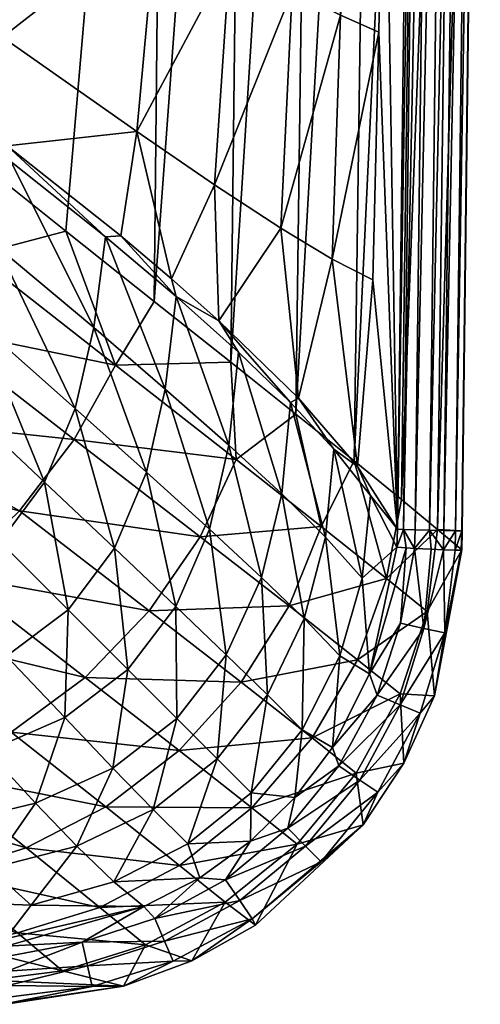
# Model space of a CAD drawing. Header units: millimetres. Extents: x -190 to 190, y 0 to 380.
# Tile 11 of 15: x 145 to 190, y 2 to 97. Entities that reach past the tile are written whole.
import ezdxf

# ---------------------------------------------------------------- set-up
doc = ezdxf.new("R2010")
doc.units = ezdxf.units.MM
doc.layers.add('UM_KLEO4_01_BODY1', color=7, linetype='CONTINUOUS')

msp = doc.modelspace()

# ---------------------------------------------------------------- meshes
at = {"layer": 'UM_KLEO4_01_BODY1'}
mesh = msp.add_polyface(dxfattribs=at)
corners = [(137.8869, 84.0812, -125.0001), (138.6846, 190, -125.0001), (132.9624, 106.9493, -125.0001), (133.4459, 190.001, -125.0001), (140.1998, 84.0452, -123.9104), (140.9952, 190.0001, -123.9135), (140.1165, 190.0001, -124.6363), (138.6424, 84.0694, -124.9034), (131.8447, 190.0009, -124.6656), (130.303, 190.0009, -123.4743), (131.3613, 106.9682, -124.6656), (129.8132, 106.9866, -123.466), (129.5067, 190.0008, -121.6947), (129.0235, 106.9959, -121.6946), (150.8839, 190.0001, -111.0126), (159.6307, 190.0001, -97.5947), (149.8618, 76.3396, -111.1119), (129.3115, 190.0009, -120.5877), (128.8321, 107.2823, -120.5903), (128.314, 190.0009, -117.8962), (126.0277, 190.0009, -115.4279), (127.8341, 107.2941, -117.8978), (124.8732, 107.329, -115.0053), (122.8121, 190.001, -114.0967), (122.3297, 107.359, -114.0986), (140.5141, 190, -71.6403), (152.9444, 190, -62.1471), (150.4421, 161.1126, -64.0158), (126.2421, 190, -79.4246), (137.3007, 163.5867, -73.3389), (107.6578, 190, -86.5636), (117.2651, 167.1558, -82.9516), (161.7018, 158.8982, -52.6151), (148.7011, 137.0803, -64.6833), (135.2242, 142.0019, -73.8266), (115.0658, 149.0232, -83.1445), (160.4135, 132.692, -53.3311), (146.2562, 113.4531, -65.3614), (132.2696, 121.1626, -74.2692), (111.7459, 132.0643, -83.2714), (108.2348, 119.4549, -83.3028)]
mesh.append_faces([[corners[k] for k in face] for face in [(0, 1, 2, 2), (3, 2, 1, 1), (4, 5, 6, 6), (6, 1, 4, 4), (7, 4, 1, 1), (8, 9, 10, 10), (11, 10, 9, 9), (10, 2, 8, 8), (3, 8, 2, 2), (9, 12, 11, 11), (13, 11, 12, 12), (14, 5, 4, 4), (15, 14, 4, 4), (4, 16, 15, 15), (17, 18, 12, 12), (13, 12, 18, 18), (19, 20, 21, 21), (22, 21, 20, 20), (17, 19, 21, 21), (18, 17, 21, 21), (23, 24, 22, 22), (20, 23, 22, 22), (25, 26, 27, 27), (28, 25, 29, 29), (29, 25, 27, 27), (30, 28, 31, 31), (31, 28, 29, 29), (27, 32, 33, 33), (29, 27, 34, 34), (33, 34, 27, 27), (31, 29, 35, 35), (34, 35, 29, 29), (33, 36, 37, 37), (34, 33, 38, 38), (37, 38, 33, 33), (35, 34, 39, 39), (38, 39, 34, 34), (39, 38, 40, 40)]])
mesh = msp.add_polyface(dxfattribs=at)
corners = [(138.6846, 190, -125.0001), (137.8869, 84.0812, -125.0001), (138.6424, 84.0694, -124.9034), (129.8132, 106.9866, -123.466), (129.0235, 106.9959, -121.6946), (129.0108, 106.3765, -121.7323), (131.3613, 106.9682, -124.6656), (130.1172, 103.3664, -124.1846), (132.4443, 102.6872, -125.0001), (132.9624, 106.9493, -125.0001), (128.1011, 101.7019, -121.9835), (128.2831, 98.3618, -124.3091), (127.9876, 94.2521, -125.0001), (130.7318, 98.1228, -125.0001), (189.7639, 190, -3.4683), (187.4494, 190, -20.7638), (185.6365, 47.6538, -21.4078), (128.8321, 107.2823, -120.5903), (128.5731, 104.9966, -120.2956), (183.4795, 47.6267, -0.3297), (182.3768, 47.6566, -1.2385), (185.2101, 190, -0.3358), (187.3729, 47.5222, -1.2145), (186.2633, 47.5522, -0.3172), (189.1101, 190, -1.2107), (187.9977, 190, -0.3139), (189.7135, 190, -2.5109), (187.9754, 47.5046, -2.513), (184.8609, 47.5899, -0.0001), (186.5863, 190, -0.0003), (177.0788, 126.4471, -24.5742), (180.5564, 125.2463, -13.777), (176.3158, 97.1242, -25.1293), (180.0063, 95.4938, -14.1181), (172.7199, 128.0477, -34.6434), (171.6677, 99.4629, -35.3481), (167.0727, 130.173, -44.4816), (165.6488, 102.6878, -45.2729), (158.5804, 106.5873, -54.1318), (146.2562, 113.4531, -65.3614), (143.7605, 94.9921, -65.9042), (156.6985, 85.9342, -54.8406), (132.2696, 121.1626, -74.2692), (129.2323, 105.1603, -74.5713), (181.7872, 47.6741, -2.5409), (132.0443, 93.4481, -72.3391)]
mesh.append_faces([[corners[k] for k in face] for face in [(0, 1, 2, 2), (3, 4, 5, 5), (6, 3, 7, 7), (3, 5, 7, 7), (7, 8, 6, 6), (9, 6, 8, 8), (5, 10, 7, 7), (7, 10, 11, 11), (12, 13, 11, 11), (13, 8, 7, 7), (11, 13, 7, 7), (14, 15, 16, 16), (5, 4, 17, 17), (17, 18, 5, 5), (10, 5, 18, 18), (19, 20, 21, 21), (22, 23, 24, 24), (25, 24, 23, 23), (26, 14, 27, 27), (24, 26, 22, 22), (27, 22, 26, 26), (23, 28, 25, 25), (29, 25, 28, 28), (21, 29, 19, 19), (28, 19, 29, 29), (30, 31, 32, 32), (33, 32, 31, 31), (34, 30, 35, 35), (32, 35, 30, 30), (36, 34, 37, 37), (35, 37, 34, 34), (37, 38, 36, 36), (39, 38, 40, 40), (41, 40, 38, 38), (42, 39, 43, 43), (40, 43, 39, 39), (44, 33, 31, 31), (43, 40, 45, 45)]])
mesh = msp.add_polyface(dxfattribs=at)
corners = [(149.8618, 76.3396, -111.1119), (158.3765, 69.58, -97.8514), (159.6307, 190.0001, -97.5947), (167.2408, 190.0001, -83.7061), (165.752, 63.7254, -84.2021), (173.7311, 190, -69.3975), (172.0133, 58.7334, -70.2442), (179.5137, 190, -53.5385), (177.6061, 54.2346, -54.8112), (184.0502, 190, -37.3867), (182.165, 50.5229, -38.5259), (187.4494, 190, -20.7638), (185.6365, 47.6538, -21.4078), (184.1107, 190, -1.2516), (185.2101, 190, -0.3358), (182.3768, 47.6566, -1.2385), (181.7872, 47.6741, -2.5409), (183.529, 190, -2.5595), (179.1672, 190, -19.8945), (181.5345, 190, -11.5781), (180.904, 154.8539, -13.5469), (176.3469, 190, -27.7906), (177.5722, 155.5861, -24.1719), (169.2554, 190, -42.2365), (173.4209, 156.4792, -34.0953), (164.7469, 190, -49.0434), (168.0508, 157.6045, -43.8202), (161.8032, 190, -52.8446), (161.7018, 158.8982, -52.6151), (152.9444, 190, -62.1471), (150.4421, 161.1126, -64.0158), (177.0788, 126.4471, -24.5742), (180.5564, 125.2463, -13.777), (172.7199, 128.0477, -34.6434), (167.0727, 130.173, -44.4816), (160.4135, 132.692, -53.3311), (148.7011, 137.0803, -64.6833), (158.5804, 106.5873, -54.1318), (146.2562, 113.4531, -65.3614)]
mesh.append_faces([[corners[k] for k in face] for face in [(0, 1, 2, 2), (3, 2, 1, 1), (1, 4, 3, 3), (5, 3, 4, 4), (4, 6, 5, 5), (7, 5, 6, 6), (6, 8, 7, 7), (9, 7, 8, 8), (8, 10, 9, 9), (11, 9, 10, 10), (10, 12, 11, 11), (13, 14, 15, 15), (16, 17, 13, 13), (15, 16, 13, 13), (18, 19, 20, 20), (21, 18, 22, 22), (22, 18, 20, 20), (23, 21, 24, 24), (22, 24, 21, 21), (25, 23, 26, 26), (26, 23, 24, 24), (27, 25, 28, 28), (28, 25, 26, 26), (29, 27, 28, 28), (30, 29, 28, 28), (22, 20, 31, 31), (32, 31, 20, 20), (24, 22, 33, 33), (31, 33, 22, 22), (26, 24, 34, 34), (33, 34, 24, 24), (28, 26, 35, 35), (34, 35, 26, 26), (35, 36, 28, 28), (35, 34, 37, 37), (37, 38, 35, 35), (19, 17, 20, 20), (32, 20, 17, 17), (17, 16, 32, 32)]])
mesh = msp.add_polyface(dxfattribs=at)
corners = [(188.0268, 47.5014, -3.4692), (189.7639, 190, -3.4683), (185.6365, 47.6538, -21.4078), (154.6357, 63.4572, -102.443), (150.6819, 56.3029, -104.3786), (166.2779, 54.3741, -81.1964), (172.0133, 58.7334, -70.2442), (165.752, 63.7254, -84.2021), (158.3765, 69.58, -97.8514), (187.9754, 47.5046, -2.513), (176.3158, 97.1242, -25.1293), (180.0063, 95.4938, -14.1181), (175.5041, 73.6434, -25.7037), (179.4167, 71.6562, -14.4859), (171.6677, 99.4629, -35.3481), (170.5619, 76.6222, -36.0446), (165.6488, 102.6878, -45.2729), (164.1721, 80.8141, -46.0146), (158.5804, 106.5873, -54.1318), (156.6985, 85.9342, -54.8406), (181.7872, 47.6741, -2.5409), (177.952, 53.6924, -17.7402), (172.2724, 60.2777, -31.8111), (164.6057, 67.7068, -44.6087), (160.047, 71.7539, -50.4113), (155.1697, 75.8848, -55.6463), (160.4755, 70.0664, -49.8037), (153.6975, 75.7834, -56.951), (152.5542, 67.0675, -56.8757), (159.4451, 61.1498, -49.7746), (157.627, 53.1556, -49.7598), (166.482, 64.6877, -41.8062), (165.5614, 55.7468, -41.8238), (163.6834, 47.668, -41.8321), (171.4879, 59.8562, -33.3076), (170.6488, 51.0644, -33.3609), (175.6562, 55.385, -24.1453)]
mesh.append_faces([[corners[k] for k in face] for face in [(0, 1, 2, 2), (3, 4, 5, 5), (6, 7, 5, 5), (7, 8, 3, 3), (5, 7, 3, 3), (1, 0, 9, 9), (10, 11, 12, 12), (13, 12, 11, 11), (14, 10, 15, 15), (12, 15, 10, 10), (16, 14, 17, 17), (15, 17, 14, 14), (18, 16, 19, 19), (17, 19, 16, 16), (20, 13, 11, 11), (20, 21, 13, 13), (13, 21, 12, 12), (21, 22, 12, 12), (15, 12, 22, 22), (22, 23, 15, 15), (17, 15, 23, 23), (23, 24, 17, 17), (17, 24, 19, 19), (24, 25, 19, 19), (25, 24, 26, 26), (27, 25, 26, 26), (28, 27, 29, 29), (26, 29, 27, 27), (29, 30, 28, 28), (24, 23, 26, 26), (31, 26, 23, 23), (29, 26, 32, 32), (31, 32, 26, 26), (32, 33, 29, 29), (34, 35, 31, 31), (31, 23, 34, 34), (23, 22, 34, 34), (34, 22, 36, 36), (22, 21, 36, 36)]])
mesh = msp.add_polyface(dxfattribs=at)
corners = [(138.8345, 74.6783, -124.0728), (140.1998, 84.0452, -123.9104), (139.0285, 81.2615, -124.7145), (138.6424, 84.0694, -124.9034), (137.8869, 84.0812, -125.0001), (137.1196, 76.89, -125.0001), (137.8142, 74.3096, -124.7145), (136.7939, 69.0496, -124.1445), (135.2355, 67.7194, -124.7145), (134.0677, 68.2431, -125.0001), (133.3127, 63.1944, -124.192), (136.689, 67.1484, -123.435), (149.8618, 76.3396, -111.1119), (141.1087, 74.0376, -121.5463), (129.0965, 58.5807, -124.2003), (150.6819, 56.3029, -104.3786), (145.4055, 49.4263, -105.3503), (154.6357, 63.4572, -102.443), (158.3765, 69.58, -97.8514), (155.1697, 75.8848, -55.6463), (144.2238, 84.5622, -64.8508), (156.6985, 85.9342, -54.8406), (143.7605, 94.9921, -65.9042), (132.0443, 93.4481, -72.3391), (134.6551, 90.4191, -70.7959), (144.594, 83.0107, -64.4587), (133.2744, 82.8718, -70.629), (143.324, 74.7646, -64.3334), (131.4863, 76.1551, -70.5162), (141.55, 67.4287, -64.2564), (152.5542, 67.0675, -56.8757), (153.6975, 75.7834, -56.951), (150.7702, 59.2923, -56.834), (138.7347, 60.7265, -64.2187), (147.8227, 52.1886, -56.8173), (157.627, 53.1556, -49.7598)]
mesh.append_faces([[corners[k] for k in face] for face in [(0, 1, 2, 2), (1, 3, 2, 2), (4, 5, 3, 3), (2, 3, 5, 5), (6, 2, 5, 5), (7, 0, 6, 6), (6, 0, 2, 2), (8, 7, 6, 6), (5, 9, 6, 6), (7, 10, 11, 11), (12, 1, 13, 13), (1, 0, 13, 13), (0, 7, 13, 13), (11, 13, 7, 7), (11, 14, 15, 15), (16, 15, 14, 14), (13, 11, 17, 17), (15, 17, 11, 11), (18, 12, 17, 17), (13, 17, 12, 12), (19, 20, 21, 21), (22, 21, 20, 20), (20, 23, 22, 22), (23, 20, 24, 24), (25, 24, 20, 20), (26, 24, 27, 27), (25, 27, 24, 24), (28, 26, 29, 29), (27, 29, 26, 26), (27, 25, 30, 30), (31, 30, 25, 25), (29, 27, 32, 32), (30, 32, 27, 27), (33, 29, 34, 34), (32, 34, 29, 29), (25, 20, 31, 31), (20, 19, 31, 31), (32, 30, 35, 35)]])
mesh = msp.add_polyface(dxfattribs=at)
corners = [(162.8034, 46.9445, -83.0109), (166.2779, 54.3741, -81.1964), (150.6819, 56.3029, -104.3786), (157.8968, 39.8072, -84.0386), (151.7213, 33.41, -84.1489), (166.7421, 32.9574, -63.9599), (171.3509, 40.3012, -63.0112), (174.4513, 47.9484, -61.4398), (177.6061, 54.2346, -54.8112), (172.0133, 58.7334, -70.2442), (177.9482, 35.1057, -41.8328), (180.7474, 42.9305, -40.6084), (182.165, 50.5229, -38.5259), (157.627, 53.1556, -49.7598), (159.4451, 61.1498, -49.7746), (163.6834, 47.668, -41.8321), (154.548, 45.8341, -49.755), (160.4519, 40.2309, -41.834), (165.5614, 55.7468, -41.8238), (166.482, 64.6877, -41.8062), (170.6488, 51.0644, -33.3609), (168.6893, 43.0395, -33.3838), (165.301, 35.5931, -33.3868), (160.5399, 29.4601, -33.3855), (171.4879, 59.8562, -33.3076), (174.8629, 46.9122, -24.216), (175.6562, 55.385, -24.1453), (172.814, 39.0791, -24.2437), (169.2827, 31.7258, -24.244), (179.2002, 50.9044, -13.611), (177.952, 53.6924, -17.7402), (178.3844, 42.9651, -13.6699), (176.2437, 35.503, -13.69), (172.6061, 28.3759, -13.6861), (181.7872, 47.6741, -2.5409), (181.7243, 45.9452, -2.5452), (179.0891, 33.7568, -2.5879)]
mesh.append_faces([[corners[k] for k in face] for face in [(0, 1, 2, 2), (3, 4, 5, 5), (0, 3, 6, 6), (5, 6, 3, 3), (1, 0, 7, 7), (6, 7, 0, 0), (8, 9, 7, 7), (1, 7, 9, 9), (6, 5, 10, 10), (7, 6, 11, 11), (10, 11, 6, 6), (12, 8, 11, 11), (7, 11, 8, 8), (13, 14, 15, 15), (16, 13, 17, 17), (15, 17, 13, 13), (18, 19, 20, 20), (15, 18, 21, 21), (20, 21, 18, 18), (17, 15, 22, 22), (21, 22, 15, 15), (22, 23, 17, 17), (20, 24, 25, 25), (26, 25, 24, 24), (21, 20, 27, 27), (25, 27, 20, 20), (22, 21, 28, 28), (27, 28, 21, 21), (29, 26, 30, 30), (25, 26, 31, 31), (29, 31, 26, 26), (27, 25, 32, 32), (31, 32, 25, 25), (32, 33, 27, 27), (30, 34, 29, 29), (29, 35, 31, 31), (35, 36, 31, 31), (32, 31, 36, 36)]])
mesh = msp.add_polyface(dxfattribs=at)
corners = [(129.0965, 58.5807, -124.2003), (124.4775, 54.5749, -123.7166), (145.4055, 49.4263, -105.3503), (139.0012, 43.2587, -105.2153), (131.8111, 38.1821, -103.9491), (124.2666, 34.4545, -101.6558), (144.6014, 28.1495, -83.3085), (151.7213, 33.41, -84.1489), (157.8968, 39.8072, -84.0386), (150.6819, 56.3029, -104.3786), (162.8034, 46.9445, -83.0109), (136.9691, 24.2926, -81.5922), (153.7253, 20.9719, -63.6209), (160.7635, 26.3784, -64.1745), (134.678, 55.322, -64.2085), (138.7347, 60.7265, -64.2187), (143.5346, 46.4654, -56.8138), (147.8227, 52.1886, -56.8173), (129.2734, 51.2653, -64.2187), (137.8113, 42.1773, -56.8173), (150.7702, 59.2923, -56.834), (154.548, 45.8341, -49.755), (157.627, 53.1556, -49.7598), (150.0853, 39.9147, -49.7543), (144.1659, 35.452, -49.755), (130.7077, 39.2299, -56.834), (136.8444, 32.373, -49.7598), (155.8272, 34.1728, -41.834), (160.4519, 40.2309, -41.834), (149.7691, 29.548, -41.834), (142.332, 26.3166, -41.8321), (128.2826, 30.4651, -49.776), (133.6815, 24.3485, -41.823), (154.407, 24.6989, -33.3869), (160.5399, 29.4601, -33.3855), (146.9606, 21.3106, -33.3838), (138.3703, 19.2591, -33.3586), (158.2743, 20.7172, -24.244), (150.921, 17.1859, -24.2437)]
mesh.append_faces([[corners[k] for k in face] for face in [(0, 1, 2, 2), (3, 2, 1, 1), (4, 5, 6, 6), (3, 4, 7, 7), (6, 7, 4, 4), (2, 3, 8, 8), (7, 8, 3, 3), (9, 2, 10, 10), (8, 10, 2, 2), (6, 11, 12, 12), (7, 6, 13, 13), (12, 13, 6, 6), (14, 15, 16, 16), (17, 16, 15, 15), (18, 14, 19, 19), (16, 19, 14, 14), (17, 20, 21, 21), (22, 21, 20, 20), (16, 17, 23, 23), (21, 23, 17, 17), (19, 16, 24, 24), (23, 24, 16, 16), (25, 19, 26, 26), (24, 26, 19, 19), (23, 21, 27, 27), (28, 27, 21, 21), (24, 23, 29, 29), (27, 29, 23, 23), (26, 24, 30, 30), (29, 30, 24, 24), (31, 26, 32, 32), (30, 32, 26, 26), (29, 27, 33, 33), (34, 33, 27, 27), (30, 29, 35, 35), (33, 35, 29, 29), (32, 30, 36, 36), (35, 36, 30, 30), (37, 38, 33, 33)]])
mesh = msp.add_polyface(dxfattribs=at)
corners = [(185.6365, 47.6538, -21.4078), (187.9809, 45.6818, -3.4816), (188.0268, 47.5014, -3.4692), (185.3385, 31.6571, -3.7475), (184.6495, 39.7645, -21.909), (180.7474, 42.9305, -40.6084), (177.9482, 35.1057, -41.8328), (182.0356, 31.8292, -22.7811), (182.165, 50.5229, -38.5259), (183.4215, 45.8298, -0.3294), (182.621, 45.8757, -0.8962), (182.3768, 47.6566, -1.2385), (183.4795, 47.6267, -0.3297), (181.7243, 45.9452, -2.5452), (181.7872, 47.6741, -2.5409), (187.3495, 45.6708, -1.2522), (186.2122, 45.7051, -0.3192), (187.3729, 47.5222, -1.2145), (186.2633, 47.5522, -0.3172), (187.9289, 45.6673, -2.5225), (187.9754, 47.5046, -2.513), (184.8609, 47.5899, -0.0001), (185.0317, 45.7523, -0.0066), (186.3418, 37.695, -1.2455), (184.3407, 38.1292, -0.0427), (182.0756, 38.6462, -0.534), (179.0891, 33.7568, -2.5879), (182.0373, 30.7942, -0.049), (183.9636, 29.993, -1.3013), (179.8411, 31.7249, -0.5299), (179.2002, 50.9044, -13.611)]
mesh.append_faces([[corners[k] for k in face] for face in [(0, 1, 2, 2), (3, 1, 4, 4), (5, 6, 4, 4), (7, 4, 6, 6), (1, 0, 4, 4), (0, 8, 5, 5), (4, 0, 5, 5), (7, 3, 4, 4), (9, 10, 11, 11), (11, 12, 9, 9), (13, 14, 11, 11), (10, 13, 11, 11), (15, 16, 17, 17), (18, 17, 16, 16), (2, 1, 19, 19), (20, 2, 19, 19), (19, 15, 20, 20), (17, 20, 15, 15), (21, 18, 16, 16), (16, 22, 21, 21), (12, 21, 9, 9), (22, 9, 21, 21), (16, 15, 23, 23), (15, 19, 23, 23), (22, 16, 24, 24), (24, 16, 23, 23), (10, 9, 25, 25), (9, 22, 24, 24), (25, 9, 24, 24), (25, 26, 10, 10), (13, 10, 26, 26), (1, 3, 19, 19), (23, 19, 3, 3), (24, 23, 27, 27), (28, 27, 23, 23), (25, 24, 29, 29), (27, 29, 24, 24), (29, 26, 25, 25), (14, 13, 30, 30)]])
mesh = msp.add_polyface(dxfattribs=at)
corners = [(160.7635, 26.3784, -64.1745), (166.7421, 32.9574, -63.9599), (151.7213, 33.41, -84.1489), (153.7253, 20.9719, -63.6209), (167.7728, 20.8664, -42.8302), (173.5835, 27.5936, -42.602), (177.9482, 35.1057, -41.8328), (177.823, 24.2125, -23.3403), (182.0356, 31.8292, -22.7811), (178.4899, 19.246, -3.868), (182.3999, 25.165, -3.8243), (185.3385, 31.6571, -3.7475), (183.9636, 29.993, -1.3013), (186.3418, 37.695, -1.2455), (175.5287, 26.6912, -2.6119), (179.0891, 33.7568, -2.5879), (179.8411, 31.7249, -0.5299), (179.9134, 22.3761, -1.3379), (182.0373, 30.7942, -0.049), (178.1583, 23.5473, -0.0534), (176.1463, 24.8999, -0.5265), (171.9231, 21.8714, -2.6242), (171.2219, 18.9031, -0.5254), (155.8272, 34.1728, -41.834), (160.4519, 40.2309, -41.834), (160.5399, 29.4601, -33.3855), (165.301, 35.5931, -33.3868), (164.4195, 25.5805, -24.2407), (169.2827, 31.7258, -24.244), (154.407, 24.6989, -33.3869), (158.2743, 20.7172, -24.244), (172.814, 39.0791, -24.2437), (172.6061, 28.3759, -13.6861), (167.6976, 22.3024, -13.6815), (161.6242, 17.3938, -13.6861), (176.2437, 35.503, -13.69), (167.6322, 17.6503, -2.6234)]
mesh.append_faces([[corners[k] for k in face] for face in [(0, 1, 2, 2), (0, 3, 4, 4), (1, 0, 5, 5), (4, 5, 0, 0), (5, 6, 1, 1), (5, 4, 7, 7), (6, 5, 8, 8), (7, 8, 5, 5), (9, 10, 7, 7), (7, 10, 8, 8), (10, 11, 8, 8), (12, 13, 11, 11), (14, 15, 16, 16), (11, 10, 12, 12), (17, 12, 10, 10), (18, 12, 19, 19), (17, 19, 12, 12), (16, 18, 20, 20), (19, 20, 18, 18), (21, 14, 20, 20), (20, 14, 16, 16), (10, 9, 17, 17), (20, 19, 22, 22), (22, 21, 20, 20), (23, 24, 25, 25), (25, 26, 27, 27), (28, 27, 26, 26), (29, 25, 30, 30), (27, 30, 25, 25), (28, 31, 32, 32), (27, 28, 33, 33), (32, 33, 28, 28), (33, 34, 27, 27), (15, 14, 35, 35), (32, 35, 14, 14), (14, 21, 32, 32), (33, 32, 21, 21), (21, 36, 33, 33)]])
mesh = msp.add_polyface(dxfattribs=at)
corners = [(124.411, 26.7639, -89.0119), (133.2428, 15.6253, -64.0604), (129.2808, 21.9345, -79.1648), (138.2299, 14.5965, -60.4965), (136.9691, 24.2926, -81.5922), (146.0582, 17.0121, -62.3526), (153.7253, 20.9719, -63.6209), (136.756, 11.2396, -51.0158), (145.214, 8.8349, -40.2911), (139.7156, 7.5842, -37.4142), (142.4987, 1.9733, -3.4694), (144.3187, 2.0196, -3.4818), (142.417, 4.291, -20.9415), (142.3344, 7.4283, -1.0085), (142.307, 8.2119, -2.5407), (144.1102, 7.5714, -1.1025), (144.3303, 2.0711, -2.5227), (142.4934, 2.0244, -2.5142), (144.3241, 2.6449, -1.2591), (142.4729, 2.6235, -1.2188), (144.2885, 3.787, -0.3192), (142.44, 3.7325, -0.319), (142.3608, 6.5137, -0.3267), (144.1662, 6.5775, -0.3296), (142.3994, 5.1561, -0.0003), (144.2329, 5.1736), (130.1951, 17.2667, -30.8598), (126.628, 20.78, -37.4866), (138.3703, 19.2591, -33.3586), (146.9606, 21.3106, -33.3838), (142.5394, 15.042, -24.2132), (136.5115, 11.8799, -17.2215), (144.0553, 8.2749, -2.5453), (146.517, 11.5164, -13.6677), (128.0816, 14.9705, -26.0391), (124.6357, 20.267, -36.7654), (122.8633, 24.758, -43.7111), (96.1604, 18.7554, -35.8274), (98.7481, 13.8691, -25.2587), (69.4089, 13.0509, -24.6698)]
mesh.append_faces([[corners[k] for k in face] for face in [(0, 1, 2, 2), (3, 2, 1, 1), (4, 2, 5, 5), (3, 5, 2, 2), (5, 6, 4, 4), (1, 7, 3, 3), (3, 7, 8, 8), (7, 9, 8, 8), (10, 11, 12, 12), (13, 14, 15, 15), (16, 11, 10, 10), (10, 17, 16, 16), (18, 16, 17, 17), (17, 19, 18, 18), (20, 18, 19, 19), (19, 21, 20, 20), (22, 13, 15, 15), (15, 23, 22, 22), (21, 24, 20, 20), (25, 20, 24, 24), (24, 22, 23, 23), (23, 25, 24, 24), (26, 27, 28, 28), (28, 29, 30, 30), (31, 26, 30, 30), (28, 30, 26, 26), (14, 31, 32, 32), (33, 32, 31, 31), (33, 31, 30, 30), (26, 31, 34, 34), (27, 26, 35, 35), (34, 35, 26, 26), (36, 27, 35, 35), (35, 34, 37, 37), (38, 37, 34, 34), (38, 34, 31, 31), (31, 14, 38, 38), (39, 38, 14, 14)]])
mesh = msp.add_polyface(dxfattribs=at)
corners = [(160.814, 15.3409, -42.488), (167.7728, 20.8664, -42.8302), (153.7253, 20.9719, -63.6209), (153.1358, 11.2974, -41.6113), (165.214, 11.7941, -23.3155), (172.119, 17.3932, -23.5257), (177.823, 24.2125, -23.3403), (155.407, 3.7172, -3.7032), (161.9966, 6.1616, -3.7942), (157.5352, 7.6991, -22.733), (168.1184, 9.6018, -3.8521), (178.4899, 19.246, -3.868), (179.9134, 22.3761, -1.3379), (174.4505, 15.6887, -1.3505), (178.1583, 23.5473, -0.0534), (172.9495, 17.183, -0.055), (171.2219, 18.9031, -0.5254), (167.6322, 17.6503, -2.6234), (171.9231, 21.8714, -2.6242), (166.6088, 11.9463, -0.0535), (167.7879, 10.1962, -1.3385), (165.2471, 13.9528, -0.5264), (162.7508, 14.1229, -2.61), (160.1894, 6.112, -1.3025), (159.3794, 8.0354, -0.0492), (158.4387, 10.2286, -0.5297), (157.3761, 11.3667, -2.5908), (158.2743, 20.7172, -24.244), (164.4195, 25.5805, -24.2407), (161.6242, 17.3938, -13.6861), (154.4971, 13.7562, -13.69), (167.6976, 22.3024, -13.6815)]
mesh.append_faces([[corners[k] for k in face] for face in [(0, 1, 2, 2), (0, 3, 4, 4), (1, 0, 5, 5), (4, 5, 0, 0), (5, 6, 1, 1), (7, 8, 9, 9), (9, 8, 4, 4), (8, 10, 4, 4), (4, 10, 5, 5), (10, 11, 5, 5), (6, 5, 11, 11), (12, 11, 13, 13), (14, 12, 15, 15), (13, 15, 12, 12), (15, 16, 14, 14), (17, 18, 16, 16), (15, 13, 19, 19), (20, 19, 13, 13), (16, 15, 21, 21), (19, 21, 15, 15), (22, 17, 21, 21), (16, 21, 17, 17), (13, 11, 20, 20), (11, 10, 20, 20), (10, 8, 20, 20), (23, 20, 8, 8), (19, 20, 24, 24), (23, 24, 20, 20), (21, 19, 25, 25), (24, 25, 19, 19), (26, 22, 25, 25), (21, 25, 22, 22), (8, 7, 23, 23), (27, 28, 29, 29), (29, 30, 27, 27), (31, 17, 29, 29), (17, 22, 29, 29), (29, 22, 30, 30)]])
mesh = msp.add_polyface(dxfattribs=at)
corners = [(146.0582, 17.0121, -62.3526), (138.2299, 14.5965, -60.4965), (153.1358, 11.2974, -41.6113), (145.214, 8.8349, -40.2911), (153.7253, 20.9719, -63.6209), (160.814, 15.3409, -42.488), (139.7156, 7.5842, -37.4142), (142.417, 4.291, -20.9415), (149.5627, 5.2081, -21.8401), (157.5352, 7.6991, -22.733), (165.214, 11.7941, -23.3155), (144.3187, 2.0196, -3.4818), (155.407, 3.7172, -3.7032), (144.1662, 6.5775, -0.3296), (144.1102, 7.5714, -1.1025), (151.4411, 7.9444, -0.5338), (152.4019, 3.6789, -1.2464), (160.1894, 6.112, -1.3025), (159.3794, 8.0354, -0.0492), (151.9632, 5.6795, -0.0428), (158.4387, 10.2286, -0.5297), (144.0553, 8.2749, -2.5453), (157.3761, 11.3667, -2.5908), (144.3303, 2.0711, -2.5227), (144.3241, 2.6449, -1.2591), (144.2885, 3.787, -0.3192), (144.2329, 5.1736), (142.307, 8.2119, -2.5407), (146.517, 11.5164, -13.6677), (146.9606, 21.3106, -33.3838), (154.407, 24.6989, -33.3869), (150.921, 17.1859, -24.2437), (142.5394, 15.042, -24.2132), (158.2743, 20.7172, -24.244), (154.4971, 13.7562, -13.69), (162.7508, 14.1229, -2.61)]
mesh.append_faces([[corners[k] for k in face] for face in [(0, 1, 2, 2), (3, 2, 1, 1), (4, 0, 5, 5), (2, 5, 0, 0), (6, 7, 8, 8), (3, 6, 8, 8), (2, 3, 9, 9), (8, 9, 3, 3), (9, 10, 2, 2), (11, 12, 7, 7), (8, 7, 12, 12), (8, 12, 9, 9), (13, 14, 15, 15), (16, 17, 12, 12), (18, 17, 19, 19), (16, 19, 17, 17), (20, 18, 15, 15), (19, 15, 18, 18), (21, 22, 14, 14), (15, 14, 22, 22), (20, 15, 22, 22), (16, 12, 23, 23), (11, 23, 12, 12), (23, 24, 16, 16), (24, 25, 16, 16), (19, 16, 25, 25), (25, 26, 19, 19), (26, 13, 15, 15), (19, 26, 15, 15), (27, 21, 14, 14), (22, 21, 28, 28), (29, 30, 31, 31), (31, 32, 29, 29), (31, 33, 34, 34), (32, 31, 28, 28), (34, 28, 31, 31), (35, 22, 34, 34), (34, 22, 28, 28)]])

doc.saveas('drawing.dxf')
